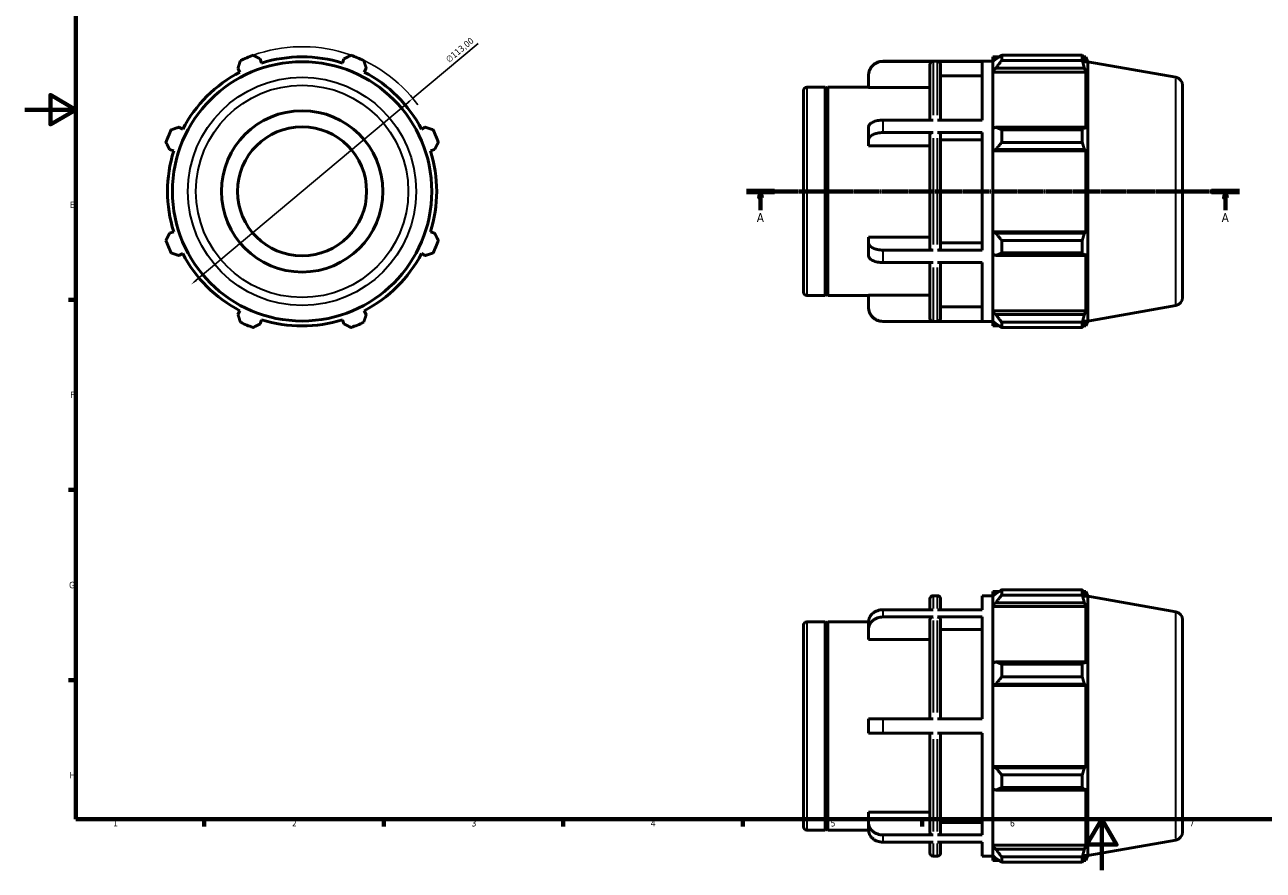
# Model space of a CAD drawing. Header units: millimetres. Extents: x 0 to 931, y 0 to 660.
# Tile 1 of 4: x 0 to 484, y 0 to 330. Entities that reach past the tile are written whole.
import ezdxf

# ---------------------------------------------------------------- set-up
doc = ezdxf.new("R2010")
doc.units = ezdxf.units.MM
doc.linetypes.add('CHAIN', pattern=[0.7087, 0.4724, -0.0591, 0.1181, -0.0591])
for name, color, linetype, lineweight in [('Border (ISO)', 7, 'Continuous', 70), ('Dimension (ISO)', 7, 'Continuous', 25), ('Section Line (ISO)', 7, 'CHAIN', 70), ('Visible (ISO)', 7, 'Continuous', 50), ('Visible Narrow (ISO)', 7, 'Continuous', 35)]:
    doc.layers.add(name, color=color, linetype=linetype, lineweight=lineweight)
doc.styles.add('Label Text (ISO)', font='tahoma.ttf')
doc.styles.add('Note Text (ISO)', font='tahoma.ttf')
doc.dimstyles.new('Default (ISO)', dxfattribs={"dimtxt": 2.5, "dimasz": 2.5, "dimexe": 3.175, "dimexo": 0, "dimgap": 0.762, "dimtad": 1, "dimrnd": 1e-08, "dimzin": 0, "dimtxsty": 'Note Text (ISO)', "dimcen": 0.09, "dimdle": 10, "dimclrd": 256, "dimclre": 256, "dimclrt": 232, "dimazin": 0, "dimtfac": 1.40208, "dimtmove": 0, "dimatfit": 3, "dimfxl": 1, "dimtolj": 1, "dimtzin": 0, "dimlwd": -1, "dimlwe": -1, "dimarcsym": 0})

# ---------------------------------------------------------------- blocks, each defined once
blk = doc.blocks.new('Borders Default Border')
at = {"layer": 'Border (ISO)'}
for p, q in [((20, 222.75), (17.1, 222.75)), ((20, 148.5), (17.1, 148.5)), ((20, 74.25), (17.1, 74.25)), ((70.08, 20), (70.08, 17.1)), ((140.17, 20), (140.17, 17.1)), ((210.25, 20), (210.25, 17.1)), ((280.33, 20), (280.33, 17.1)), ((350.42, 20), (350.42, 17.1))]:
    blk.add_line(p, q, dxfattribs=at)
at = {"layer": 'Border (ISO)', "flags": 128}
for points in [[(20, 20), (20, 574), (821, 574), (821, 20), (20, 20)], [(0, 297), (20, 297), (10, 302.77), (10, 291.23), (20, 297)], [(420.5, 0), (420.5, 20), (414.73, 10), (426.27, 10), (420.5, 20)]]:
    blk.add_lwpolyline(points, dxfattribs=at)
at = {"layer": 'Border (ISO)', "color": 232, "true_color": 0xca0064, "char_height": 2.5, "attachment_point": 7, "style": 'Note Text (ISO)'}
for s, insert in [('E', (17.64, 258.63)), ('F', (17.7, 184.38)), ('G', (17.31, 110.08)), ('H', (17.44, 35.88)), ('1', (34.48, 17.1)), ('2', (104.37, 17.1)), ('3', (174.43, 17.05)), ('4', (244.42, 17.1)), ('5', (314.64, 17.05)), ('6', (384.66, 17.05)), ('7', (454.77, 17.1))]:
    blk.add_mtext(s, dxfattribs=dict(at, insert=insert))
blk = doc.blocks.new('2dTransSection0')
at = {"layer": 'Section Line (ISO)', "linetype": 'CHAIN'}
blk.add_line((281.83, 265.11), (474.23, 265.11), dxfattribs=at)
at = {"layer": 'Section Line (ISO)', "linetype": 'Continuous', "lineweight": 140}
for p, q in [((281.83, 265.11), (292.73, 265.11)), ((463.33, 265.11), (474.23, 265.11))]:
    blk.add_line(p, q, dxfattribs=at)
at = {"layer": 'Section Line (ISO)', "linetype": 'Continuous'}
for p, q in [((287.28, 265.11), (286.78, 262.61)), ((286.78, 262.61), (287.78, 262.61)), ((287.28, 262.61), (287.28, 265.11)), ((287.78, 262.61), (287.28, 265.11)), ((287.28, 257.71), (287.28, 262.61)), ((468.78, 265.11), (468.28, 262.61)), ((468.28, 262.61), (469.28, 262.61)), ((468.78, 262.61), (468.78, 265.11)), ((469.28, 262.61), (468.78, 265.11)), ((468.78, 257.71), (468.78, 262.61))]:
    blk.add_line(p, q, dxfattribs=at)
at = {"layer": 'Section Line (ISO)', "linetype": 'Continuous', "flags": 128}
for points in [[(287.78, 262.61), (287.28, 265.11), (286.78, 262.61), (287.78, 262.61)], [(469.28, 262.61), (468.78, 265.11), (468.28, 262.61), (469.28, 262.61)]]:
    blk.add_lwpolyline(points, dxfattribs=at)
at = {"layer": 'Section Line (ISO)'}
for points in [[(287.78, 262.61), (287.28, 265.11), (286.78, 262.61), (287.78, 262.61)], [(469.28, 262.61), (468.78, 265.11), (468.28, 262.61), (469.28, 262.61)]]:
    blk.add_solid(points, dxfattribs=at)
at = {"layer": 'Section Line (ISO)', "char_height": 3.5, "attachment_point": 7, "style": 'Label Text (ISO)'}
for insert in [(285.79, 253.11), (467.29, 253.11)]:
    blk.add_mtext('A', dxfattribs=dict(at, insert=insert))
blk = doc.blocks.new('*D7')
at = {"layer": 'Defpoints', "color": 0, "transparency": 16777216}
for p in [(151.55, 301.44), (65.01, 228.77)]:
    blk.add_point(p, dxfattribs=at)
at = {"layer": 'Dimension (ISO)', "transparency": 16777216}
for p, q in [((151.55, 301.44), (177.07, 322.87)), ((66.93, 230.38), (149.64, 299.83))]:
    blk.add_line(p, q, dxfattribs=at)
blk.add_arc((108.28, 265.11), 56.5, 36.8005, 109.792, dxfattribs=at)
for points in [[(149.37, 300.15), (149.9, 299.51), (151.55, 301.44)], [(66.66, 230.7), (67.2, 230.06), (65.01, 228.77)]]:
    blk.add_solid(points, dxfattribs=at)
at = {"layer": 'Dimension (ISO)', "color": 232, "true_color": 0xca0064, "transparency": 16777216, "insert": (164.08, 317.15), "char_height": 2.5, "attachment_point": 1, "rotation": 40.0203, "style": 'Note Text (ISO)'}
blk.add_mtext('\\A1;∅113,00', dxfattribs=at)

msp = doc.modelspace()

# ---------------------------------------------------------------- linework, layer by layer
at = {"layer": 'Visible (ISO)'}
for p, q in [((92.481, 315.22), (91.971, 316.836)), ((124.592, 316.836), (124.082, 315.22)), ((335.053, 315.957), (378.031, 315.957)), ((354.625, 315.878), (335.053, 315.878)), ((353.365, 292.939), (353.365, 314.616)), ((373.803, 315.878), (356.333, 315.878)), ((357.593, 314.616), (357.593, 292.939)), ((373.803, 292.939), (373.803, 315.878)), ((378.031, 317.652), (378.031, 315.758)), ((378.031, 317.652), (380.437, 317.652)), ((379.161, 316.836), (378.031, 315.758)), ((378.031, 312.216), (378.031, 315.758)), ((381.421, 318.269), (381.421, 316.226)), ((381.421, 318.269), (412.893, 318.269)), ((412.893, 316.226), (381.421, 316.226)), ((412.893, 316.226), (412.893, 318.269)), ((413.251, 317.652), (414.332, 317.652)), ((414.332, 315.22), (413.715, 316.836)), ((415.031, 315.731), (414.332, 317.652)), ((414.332, 315.22), (414.332, 317.652)), ((415.031, 214.482), (415.031, 315.731)), ((449.428, 309.666), (415.031, 315.731)), ((83.236, 313.218), (84.019, 311.715)), ((132.544, 311.715), (133.327, 313.218)), ((329.403, 310.218), (329.403, 310.307)), ((329.403, 305.688), (329.403, 310.218)), ((373.803, 310.218), (357.593, 310.218)), ((378.031, 312.216), (379.161, 313.218)), ((378.031, 311.715), (378.031, 312.216)), ((378.031, 311.715), (378.031, 289.63)), ((378.031, 311.715), (414.332, 311.715)), ((379.161, 313.218), (413.715, 313.218)), ((413.715, 313.218), (414.332, 311.715)), ((414.332, 289.369), (414.332, 311.715)), ((305.291, 305.787), (312.531, 305.787)), ((312.531, 224.427), (312.531, 305.787)), ((313.031, 305.287), (312.531, 305.787)), ((313.031, 305.287), (313.531, 305.787)), ((313.031, 224.927), (313.031, 305.287)), ((313.531, 224.427), (313.531, 305.787)), ((313.531, 305.787), (329.403, 305.787)), ((353.365, 305.688), (329.403, 305.688)), ((452.031, 306.563), (452.031, 223.65)), ((304.031, 225.687), (304.031, 304.527)), ((61.673, 289.369), (60.17, 290.152)), ((156.393, 290.152), (154.889, 289.369)), ((354.625, 292.939), (335.053, 292.939)), ((373.803, 292.939), (356.333, 292.939)), ((379.161, 290.152), (378.031, 289.63)), ((413.715, 290.152), (379.161, 290.152)), ((414.332, 289.369), (413.715, 290.152)), ((329.403, 285.216), (329.403, 290.109)), ((354.625, 288.046), (335.053, 288.046)), ((353.365, 242.798), (353.365, 287.415)), ((373.803, 288.046), (356.333, 288.046)), ((357.593, 287.415), (357.593, 242.798)), ((373.803, 242.167), (373.803, 288.046)), ((378.031, 281.077), (378.031, 289.63)), ((381.421, 289.17), (381.421, 284.238)), ((381.421, 289.17), (412.893, 289.17)), ((412.893, 284.238), (412.893, 289.17)), ((56.552, 281.417), (58.168, 280.907)), ((158.394, 280.907), (160.011, 281.417)), ((329.403, 282.951), (329.403, 285.216)), ((353.365, 282.951), (329.403, 282.951)), ((373.803, 285.216), (357.593, 285.216)), ((378.031, 281.077), (379.161, 281.417)), ((378.031, 280.907), (378.031, 281.077)), ((378.031, 280.907), (378.031, 249.306)), ((378.031, 280.907), (414.332, 280.907)), ((379.161, 281.417), (413.715, 281.417)), ((412.893, 284.238), (381.421, 284.238)), ((413.715, 281.417), (414.332, 280.907)), ((414.332, 249.306), (414.332, 280.907)), ((58.168, 249.306), (56.552, 248.796)), ((160.011, 248.796), (158.394, 249.306)), ((329.403, 244.997), (329.403, 247.262)), ((329.403, 247.262), (353.365, 247.262)), ((378.031, 249.136), (378.031, 249.306)), ((378.031, 249.306), (414.332, 249.306)), ((379.161, 248.796), (378.031, 249.136)), ((378.031, 240.583), (378.031, 249.136)), ((413.715, 248.796), (379.161, 248.796)), ((414.332, 249.306), (413.715, 248.796)), ((329.403, 240.104), (329.403, 244.997)), ((354.625, 242.167), (335.053, 242.167)), ((373.803, 242.167), (356.333, 242.167)), ((357.593, 244.997), (373.803, 244.997)), ((381.421, 245.975), (381.421, 241.043)), ((381.421, 245.975), (412.893, 245.975)), ((412.893, 241.043), (412.893, 245.975)), ((60.17, 240.061), (61.673, 240.844)), ((154.889, 240.844), (156.393, 240.061)), ((354.625, 237.274), (335.053, 237.274)), ((353.365, 215.597), (353.365, 237.274)), ((373.803, 237.274), (356.333, 237.274)), ((357.593, 237.274), (357.593, 215.597)), ((373.803, 214.335), (373.803, 237.274)), ((378.031, 240.583), (379.161, 240.061)), ((378.031, 240.583), (378.031, 218.499)), ((379.161, 240.061), (413.715, 240.061)), ((412.893, 241.043), (381.421, 241.043)), ((413.715, 240.061), (414.332, 240.844)), ((414.332, 218.499), (414.332, 240.844)), ((305.291, 224.427), (312.531, 224.427)), ((313.031, 224.927), (312.531, 224.427)), ((313.031, 224.927), (313.531, 224.427)), ((313.531, 224.427), (329.403, 224.427)), ((329.403, 219.995), (329.403, 224.525)), ((329.403, 224.525), (353.365, 224.525)), ((84.019, 218.499), (83.236, 216.995)), ((133.327, 216.995), (132.544, 218.499)), ((329.403, 219.907), (329.403, 219.995)), ((357.593, 219.995), (373.803, 219.995)), ((378.031, 217.997), (378.031, 218.499)), ((378.031, 218.499), (414.332, 218.499)), ((378.031, 214.455), (378.031, 217.997)), ((379.161, 216.995), (378.031, 217.997)), ((414.332, 218.499), (413.715, 216.995)), ((449.428, 220.548), (415.031, 214.482)), ((91.971, 213.377), (92.481, 214.993)), ((124.082, 214.993), (124.592, 213.377)), ((354.625, 214.335), (335.053, 214.335)), ((335.053, 214.257), (378.031, 214.257)), ((373.803, 214.335), (356.333, 214.335)), ((378.031, 214.455), (379.161, 213.377)), ((378.031, 214.455), (378.031, 212.562)), ((413.715, 216.995), (379.161, 216.995)), ((381.421, 213.987), (381.421, 211.944)), ((381.421, 213.987), (412.893, 213.987)), ((412.893, 211.944), (412.893, 213.987)), ((413.715, 213.377), (414.332, 214.993)), ((414.332, 212.562), (414.332, 214.993)), ((415.031, 214.482), (414.332, 212.562)), ((378.031, 212.562), (380.437, 212.562)), ((412.893, 211.944), (381.421, 211.944)), ((413.251, 212.562), (414.332, 212.562)), ((354.625, 107.2), (356.333, 107.2)), ((373.803, 101.732), (373.803, 107.2)), ((373.803, 107.2), (378.031, 107.2)), ((378.031, 108.895), (378.031, 107.002)), ((378.031, 108.895), (380.437, 108.895)), ((379.161, 108.079), (378.031, 107.002)), ((378.031, 103.459), (378.031, 107.002)), ((381.421, 109.512), (381.421, 107.469)), ((381.421, 109.512), (412.893, 109.512)), ((412.893, 107.469), (381.421, 107.469)), ((412.893, 107.469), (412.893, 109.512)), ((413.251, 108.895), (414.332, 108.895)), ((414.332, 106.463), (413.715, 108.079)), ((415.031, 106.974), (414.332, 108.895)), ((414.332, 106.463), (414.332, 108.895)), ((415.031, 5.726), (415.031, 106.974)), ((449.428, 100.909), (415.031, 106.974)), ((354.625, 101.732), (335.053, 101.732)), ((353.365, 101.732), (353.365, 105.94)), ((373.803, 101.732), (356.333, 101.732)), ((357.593, 105.94), (357.593, 101.732)), ((378.031, 103.459), (379.161, 104.461)), ((378.031, 102.958), (378.031, 103.459)), ((378.031, 102.958), (378.031, 80.873)), ((378.031, 102.958), (414.332, 102.958)), ((379.161, 104.461), (413.715, 104.461)), ((413.715, 104.461), (414.332, 102.958)), ((414.332, 80.612), (414.332, 102.958)), ((305.291, 97.03), (312.531, 97.03)), ((312.531, 15.67), (312.531, 97.03)), ((313.031, 96.53), (312.531, 97.03)), ((313.031, 96.53), (313.531, 97.03)), ((313.531, 15.67), (313.531, 97.03)), ((313.531, 97.03), (329.407, 97.03)), ((329.403, 94.005), (329.403, 96.83)), ((354.625, 98.907), (335.053, 98.907)), ((353.365, 59.175), (353.365, 97.814)), ((373.803, 98.907), (356.333, 98.907)), ((357.593, 97.814), (357.593, 59.175)), ((373.803, 59.175), (373.803, 98.907)), ((452.031, 97.806), (452.031, 14.893)), ((304.031, 16.93), (304.031, 95.77)), ((313.031, 16.17), (313.031, 96.53)), ((329.403, 90.082), (329.403, 94.005)), ((373.803, 94.005), (357.593, 94.005)), ((353.365, 90.082), (329.403, 90.082)), ((379.161, 81.395), (378.031, 80.873)), ((378.031, 72.32), (378.031, 80.873)), ((413.715, 81.395), (379.161, 81.395)), ((381.421, 80.413), (381.421, 75.481)), ((381.421, 80.413), (412.893, 80.413)), ((412.893, 75.481), (412.893, 80.413)), ((414.332, 80.612), (413.715, 81.395)), ((378.031, 72.32), (379.161, 72.66)), ((379.161, 72.66), (413.715, 72.66)), ((412.893, 75.481), (381.421, 75.481)), ((413.715, 72.66), (414.332, 72.15)), ((378.031, 72.15), (378.031, 72.32)), ((378.031, 72.15), (378.031, 40.549)), ((378.031, 72.15), (414.332, 72.15)), ((414.332, 40.549), (414.332, 72.15)), ((329.403, 53.525), (329.403, 59.175)), ((354.625, 59.175), (335.053, 59.175)), ((356.333, 59.175), (373.803, 59.175)), ((354.625, 53.525), (335.053, 53.525)), ((353.365, 14.886), (353.365, 53.525)), ((373.803, 53.525), (356.333, 53.525)), ((357.593, 53.525), (357.593, 14.886)), ((373.803, 13.793), (373.803, 53.525)), ((378.031, 40.379), (378.031, 40.549)), ((378.031, 40.549), (414.332, 40.549)), ((378.031, 31.826), (378.031, 40.379)), ((379.161, 40.039), (378.031, 40.379)), ((413.715, 40.039), (379.161, 40.039)), ((414.332, 40.549), (413.715, 40.039)), ((381.421, 37.218), (381.421, 32.286)), ((381.421, 37.218), (412.893, 37.218)), ((412.893, 32.286), (412.893, 37.218)), ((378.031, 31.826), (378.031, 9.742)), ((378.031, 31.826), (379.161, 31.304)), ((379.161, 31.304), (413.715, 31.304)), ((412.893, 32.286), (381.421, 32.286)), ((413.715, 31.304), (414.332, 32.087)), ((414.332, 9.742), (414.332, 32.087)), ((329.403, 18.694), (329.403, 22.617)), ((329.403, 22.617), (353.365, 22.617)), ((305.291, 15.67), (312.531, 15.67)), ((313.031, 16.17), (312.531, 15.67)), ((313.031, 16.17), (313.531, 15.67)), ((313.531, 15.67), (329.407, 15.67)), ((329.403, 15.869), (329.403, 18.694)), ((357.593, 18.694), (373.803, 18.694)), ((354.625, 13.793), (335.053, 13.793)), ((354.625, 10.968), (335.053, 10.968)), ((353.365, 6.76), (353.365, 10.968)), ((373.803, 13.793), (356.333, 13.793)), ((373.803, 10.968), (356.333, 10.968)), ((357.593, 10.968), (357.593, 6.76)), ((373.803, 5.5), (373.803, 10.968)), ((378.031, 9.24), (378.031, 9.742)), ((378.031, 9.742), (414.332, 9.742)), ((414.332, 9.742), (413.715, 8.238)), ((449.428, 11.791), (415.031, 5.726)), ((354.625, 5.5), (356.333, 5.5)), ((373.803, 5.5), (378.031, 5.5)), ((378.031, 5.698), (378.031, 9.24)), ((379.161, 8.238), (378.031, 9.24)), ((378.031, 5.698), (378.031, 3.805)), ((378.031, 5.698), (379.161, 4.62)), ((413.715, 8.238), (379.161, 8.238)), ((381.421, 5.23), (381.421, 3.187)), ((381.421, 5.23), (412.893, 5.23)), ((412.893, 3.187), (412.893, 5.23)), ((413.715, 4.62), (414.332, 6.237)), ((414.332, 3.805), (414.332, 6.237)), ((415.031, 5.726), (414.332, 3.805)), ((378.031, 3.805), (380.437, 3.805)), ((412.893, 3.187), (381.421, 3.187)), ((413.251, 3.805), (414.332, 3.805))]:
    msp.add_line(p, q, dxfattribs=at)
for radius in [50.624, 31.5, 25.2]:
    msp.add_circle((108.281, 265.107), radius, dxfattribs=at)
for centre, radius, start, end in [((108.281, 265.107), 56.5, 109.79198, 115.20802), ((108.281, 265.107), 52.545, 72.5, 107.5), ((108.281, 265.107), 56.5, 64.79198, 70.20802), ((335.053, 310.307), 5.65, 90, 180), ((108.281, 265.107), 52.545, 117.5, 152.5), ((108.281, 265.107), 52.545, 27.5, 62.5), ((448.881, 306.563), 3.15, 0, 80), ((305.291, 304.527), 1.26, 90, 180), ((108.281, 265.107), 56.5, 154.79198, 160.20802), ((108.281, 265.107), 56.5, 19.79198, 25.20802), ((108.281, 265.107), 52.545, 162.5, 197.5), ((108.281, 265.107), 52.545, 342.5, 17.5), ((108.281, 265.107), 56.5, 199.79198, 205.20802), ((108.281, 265.107), 56.5, 334.79198, 340.20802), ((108.281, 265.107), 52.545, 207.5, 242.5), ((108.281, 265.107), 52.545, 297.5, 332.5), ((305.291, 225.687), 1.26, 180, 270), ((448.881, 223.65), 3.15, 280, 0), ((335.053, 219.907), 5.65, 180, 270), ((108.281, 265.107), 56.5, 244.79198, 250.20802), ((108.281, 265.107), 52.545, 252.5, 287.5), ((108.281, 265.107), 56.5, 289.79198, 295.20802), ((354.625, 105.94), 1.26, 90, 180), ((356.333, 105.94), 1.26, 0, 90), ((305.291, 95.77), 1.26, 90, 180), ((448.881, 97.806), 3.15, 0, 80), ((305.291, 16.93), 1.26, 180, 270), ((448.881, 14.893), 3.15, 280, 0), ((354.625, 6.76), 1.26, 180, 270), ((356.333, 6.76), 1.26, 270, 0)]:
    msp.add_arc(centre, radius, start, end, dxfattribs=at)
for points, weights in [([(83.236, 313.218), (83.717, 314.691), (84.218, 316.226)], [1.00146645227, 1.0011416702, 1]), ([(89.15, 318.269), (90.589, 317.538), (91.971, 316.836)], [1, 1.0011416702, 1.00146645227]), ([(124.592, 316.836), (125.973, 317.538), (127.413, 318.269)], [1.00146645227, 1.0011416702, 1]), ([(132.345, 316.226), (132.846, 314.691), (133.327, 313.218)], [1, 1.0011416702, 1.00146645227]), ([(381.421, 318.269), (380.246, 317.538), (379.161, 316.836)], [1.01196857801, 1.00867386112, 1.00456914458]), ([(379.161, 313.218), (380.246, 314.691), (381.421, 316.226)], [1.00456914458, 1.00867386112, 1.01196857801]), ([(412.893, 318.269), (413.32, 317.538), (413.715, 316.836)], [1, 1.0011416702, 1.00146645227]), ([(413.715, 313.218), (413.32, 314.691), (412.893, 316.226)], [1.00146645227, 1.0011416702, 1]), ([(57.162, 289.17), (58.697, 289.671), (60.17, 290.152)], [1, 1.0011416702, 1.00146645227]), ([(156.393, 290.152), (157.866, 289.671), (159.401, 289.17)], [1.00146645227, 1.0011416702, 1]), ([(381.421, 289.17), (380.246, 289.671), (379.161, 290.152)], [1.01196857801, 1.00867386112, 1.00456914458]), ([(412.893, 289.17), (413.32, 289.671), (413.715, 290.152)], [1, 1.0011416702, 1.00146645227]), ([(56.552, 281.417), (55.85, 282.799), (55.119, 284.238)], [1.00146645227, 1.0011416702, 1]), ([(161.444, 284.238), (160.713, 282.799), (160.011, 281.417)], [1, 1.0011416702, 1.00146645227]), ([(379.161, 281.417), (380.246, 282.799), (381.421, 284.238)], [1.00456914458, 1.00867386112, 1.01196857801]), ([(413.715, 281.417), (413.32, 282.799), (412.893, 284.238)], [1.00146645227, 1.0011416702, 1]), ([(55.119, 245.975), (55.85, 247.415), (56.552, 248.796)], [1, 1.0011416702, 1.00146645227]), ([(160.011, 248.796), (160.713, 247.415), (161.444, 245.975)], [1.00146645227, 1.0011416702, 1]), ([(381.421, 245.975), (380.246, 247.415), (379.161, 248.796)], [1.01196857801, 1.00867386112, 1.00456914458]), ([(412.893, 245.975), (413.32, 247.415), (413.715, 248.796)], [1, 1.0011416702, 1.00146645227]), ([(60.17, 240.061), (58.697, 240.542), (57.162, 241.043)], [1.00146645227, 1.0011416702, 1]), ([(159.401, 241.043), (157.866, 240.542), (156.393, 240.061)], [1, 1.0011416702, 1.00146645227]), ([(379.161, 240.061), (380.246, 240.542), (381.421, 241.043)], [1.00456914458, 1.00867386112, 1.01196857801]), ([(413.715, 240.061), (413.32, 240.542), (412.893, 241.043)], [1.00146645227, 1.0011416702, 1]), ([(84.218, 213.987), (83.717, 215.522), (83.236, 216.995)], [1, 1.0011416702, 1.00146645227]), ([(91.971, 213.377), (90.589, 212.675), (89.15, 211.944)], [1.00146645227, 1.0011416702, 1]), ([(127.413, 211.944), (125.973, 212.675), (124.592, 213.377)], [1, 1.0011416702, 1.00146645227]), ([(133.327, 216.995), (132.846, 215.522), (132.345, 213.987)], [1.00146645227, 1.0011416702, 1]), ([(381.421, 213.987), (380.246, 215.522), (379.161, 216.995)], [1.01196857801, 1.00867386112, 1.00456914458]), ([(379.161, 213.377), (380.246, 212.675), (381.421, 211.944)], [1.00456914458, 1.00867386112, 1.01196857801]), ([(412.893, 213.987), (413.32, 215.522), (413.715, 216.995)], [1, 1.0011416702, 1.00146645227]), ([(413.715, 213.377), (413.32, 212.675), (412.893, 211.944)], [1.00146645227, 1.0011416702, 1]), ([(381.421, 109.512), (380.246, 108.781), (379.161, 108.079)], [1.01196857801, 1.00867386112, 1.00456914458]), ([(379.161, 104.461), (380.246, 105.934), (381.421, 107.469)], [1.00456914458, 1.00867386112, 1.01196857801]), ([(412.893, 109.512), (413.32, 108.781), (413.715, 108.079)], [1, 1.0011416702, 1.00146645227]), ([(413.715, 104.461), (413.32, 105.934), (412.893, 107.469)], [1.00146645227, 1.0011416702, 1]), ([(381.421, 80.413), (380.246, 80.914), (379.161, 81.395)], [1.01196857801, 1.00867386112, 1.00456914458]), ([(412.893, 80.413), (413.32, 80.914), (413.715, 81.395)], [1, 1.0011416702, 1.00146645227]), ([(379.161, 72.66), (380.246, 74.042), (381.421, 75.481)], [1.00456914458, 1.00867386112, 1.01196857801]), ([(413.715, 72.66), (413.32, 74.042), (412.893, 75.481)], [1.00146645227, 1.0011416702, 1]), ([(381.421, 37.218), (380.246, 38.658), (379.161, 40.039)], [1.01196857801, 1.00867386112, 1.00456914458]), ([(412.893, 37.218), (413.32, 38.658), (413.715, 40.039)], [1, 1.0011416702, 1.00146645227]), ([(379.161, 31.304), (380.246, 31.785), (381.421, 32.286)], [1.00456914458, 1.00867386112, 1.01196857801]), ([(413.715, 31.304), (413.32, 31.785), (412.893, 32.286)], [1.00146645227, 1.0011416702, 1]), ([(381.421, 5.23), (380.246, 6.765), (379.161, 8.238)], [1.01196857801, 1.00867386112, 1.00456914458]), ([(412.893, 5.23), (413.32, 6.765), (413.715, 8.238)], [1, 1.0011416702, 1.00146645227]), ([(379.161, 4.62), (380.246, 3.918), (381.421, 3.187)], [1.00456914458, 1.00867386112, 1.01196857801]), ([(413.715, 4.62), (413.32, 3.918), (412.893, 3.187)], [1.00146645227, 1.0011416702, 1])]:
    msp.add_rational_spline(points, weights, degree=2, dxfattribs=at)
for points, knots in [([(329.403, 310.218), (329.403, 310.568), (329.437, 310.949), (329.586, 311.697), (329.7, 312.063), (329.967, 312.708), (330.144, 313.048), (330.567, 313.681), (330.812, 313.975), (331.305, 314.469), (331.599, 314.714), (332.231, 315.137), (332.57, 315.314), (333.214, 315.581), (333.578, 315.695), (334.324, 315.844), (334.704, 315.878), (335.053, 315.878)], [-0.83748499, -0.83748499, -0.83748499, -0.83748499, -0.73263345, -0.73263345, -0.62778191, -0.62778191, -0.5230485, -0.5230485, -0.41831509, -0.41831509, -0.31369492, -0.31369492, -0.20907476, -0.20907476, -0.10453738, -0.10453738, 0, 0, 0, 0]), ([(353.365, 314.616), (353.365, 314.772), (353.401, 314.955), (353.52, 315.243), (353.624, 315.399), (353.844, 315.619), (353.999, 315.722), (354.286, 315.842), (354.469, 315.878), (354.625, 315.878)], [0.56026274, 0.56026274, 0.56026274, 0.56026274, 0.60701228, 0.60701228, 0.65372188, 0.65372188, 0.70038567, 0.70038567, 0.74701261, 0.74701261, 0.74701261, 0.74701261]), ([(356.333, 315.878), (356.489, 315.878), (356.671, 315.842), (356.959, 315.722), (357.114, 315.619), (357.334, 315.399), (357.438, 315.243), (357.557, 314.955), (357.593, 314.772), (357.593, 314.616)], [0, 0, 0, 0, 0.04662694, 0.04662694, 0.09329073, 0.09329073, 0.14000033, 0.14000033, 0.18674987, 0.18674987, 0.18674987, 0.18674987]), ([(335.053, 292.939), (334.704, 292.939), (334.324, 292.922), (333.578, 292.847), (333.214, 292.79), (332.57, 292.657), (332.231, 292.568), (331.599, 292.357), (331.305, 292.234), (330.812, 291.987), (330.567, 291.84), (330.144, 291.524), (329.967, 291.354), (329.7, 291.031), (329.586, 290.848), (329.437, 290.474), (329.403, 290.284), (329.403, 290.109)], [0, 0, 0, 0, 0.10453738, 0.10453738, 0.20907476, 0.20907476, 0.31369492, 0.31369492, 0.41831509, 0.41831509, 0.5230485, 0.5230485, 0.62778191, 0.62778191, 0.73263345, 0.73263345, 0.83748499, 0.83748499, 0.83748499, 0.83748499]), ([(329.403, 285.216), (329.403, 285.391), (329.437, 285.581), (329.586, 285.955), (329.7, 286.138), (329.967, 286.461), (330.144, 286.631), (330.567, 286.947), (330.812, 287.094), (331.305, 287.341), (331.599, 287.464), (332.231, 287.675), (332.57, 287.764), (333.214, 287.897), (333.578, 287.954), (334.324, 288.029), (334.704, 288.046), (335.053, 288.046)], [-0.83748499, -0.83748499, -0.83748499, -0.83748499, -0.73263345, -0.73263345, -0.62778191, -0.62778191, -0.5230485, -0.5230485, -0.41831509, -0.41831509, -0.31369492, -0.31369492, -0.20907476, -0.20907476, -0.10453738, -0.10453738, 0, 0, 0, 0]), ([(354.625, 288.046), (354.469, 288.046), (354.286, 288.028), (353.999, 287.968), (353.844, 287.916), (353.624, 287.806), (353.52, 287.728), (353.401, 287.584), (353.365, 287.493), (353.365, 287.415)], [0, 0, 0, 0, 0.04662694, 0.04662694, 0.09329073, 0.09329073, 0.14000033, 0.14000033, 0.18674987, 0.18674987, 0.18674987, 0.18674987]), ([(357.593, 287.415), (357.593, 287.493), (357.557, 287.584), (357.438, 287.728), (357.334, 287.806), (357.114, 287.916), (356.959, 287.968), (356.671, 288.028), (356.489, 288.046), (356.333, 288.046)], [-0.18674987, -0.18674987, -0.18674987, -0.18674987, -0.14000033, -0.14000033, -0.09329073, -0.09329073, -0.04662694, -0.04662694, 0, 0, 0, 0]), ([(335.053, 242.167), (334.704, 242.167), (334.324, 242.185), (333.578, 242.259), (333.214, 242.316), (332.57, 242.449), (332.231, 242.538), (331.599, 242.749), (331.305, 242.872), (330.812, 243.119), (330.567, 243.266), (330.144, 243.583), (329.967, 243.752), (329.7, 244.075), (329.586, 244.258), (329.437, 244.632), (329.403, 244.822), (329.403, 244.997)], [0, 0, 0, 0, 0.10453738, 0.10453738, 0.20907476, 0.20907476, 0.31369492, 0.31369492, 0.41831509, 0.41831509, 0.5230485, 0.5230485, 0.62778191, 0.62778191, 0.73263345, 0.73263345, 0.83748499, 0.83748499, 0.83748499, 0.83748499]), ([(353.365, 242.798), (353.365, 242.72), (353.401, 242.629), (353.52, 242.485), (353.624, 242.407), (353.844, 242.297), (353.999, 242.245), (354.286, 242.186), (354.469, 242.167), (354.625, 242.167)], [-0.18674987, -0.18674987, -0.18674987, -0.18674987, -0.14000033, -0.14000033, -0.09329073, -0.09329073, -0.04662694, -0.04662694, 0, 0, 0, 0]), ([(356.333, 242.167), (356.489, 242.167), (356.671, 242.186), (356.959, 242.245), (357.114, 242.297), (357.334, 242.407), (357.438, 242.485), (357.557, 242.629), (357.593, 242.72), (357.593, 242.798)], [0, 0, 0, 0, 0.04662694, 0.04662694, 0.09329073, 0.09329073, 0.14000033, 0.14000033, 0.18674987, 0.18674987, 0.18674987, 0.18674987]), ([(329.403, 240.104), (329.403, 239.929), (329.437, 239.739), (329.586, 239.365), (329.7, 239.182), (329.967, 238.859), (330.144, 238.689), (330.567, 238.373), (330.812, 238.226), (331.305, 237.979), (331.599, 237.856), (332.231, 237.645), (332.57, 237.556), (333.214, 237.423), (333.578, 237.366), (334.324, 237.291), (334.704, 237.274), (335.053, 237.274)], [-0.83748499, -0.83748499, -0.83748499, -0.83748499, -0.73263345, -0.73263345, -0.62778191, -0.62778191, -0.5230485, -0.5230485, -0.41831509, -0.41831509, -0.31369492, -0.31369492, -0.20907476, -0.20907476, -0.10453738, -0.10453738, 0, 0, 0, 0]), ([(335.053, 214.335), (334.704, 214.335), (334.324, 214.369), (333.578, 214.518), (333.214, 214.632), (332.57, 214.899), (332.231, 215.077), (331.599, 215.499), (331.305, 215.744), (330.812, 216.238), (330.567, 216.532), (330.144, 217.166), (329.967, 217.505), (329.7, 218.15), (329.586, 218.516), (329.437, 219.264), (329.403, 219.645), (329.403, 219.995)], [0, 0, 0, 0, 0.10453738, 0.10453738, 0.20907476, 0.20907476, 0.31369492, 0.31369492, 0.41831509, 0.41831509, 0.5230485, 0.5230485, 0.62778191, 0.62778191, 0.73263345, 0.73263345, 0.83748499, 0.83748499, 0.83748499, 0.83748499]), ([(353.365, 215.597), (353.365, 215.441), (353.401, 215.258), (353.52, 214.97), (353.624, 214.815), (353.844, 214.594), (353.999, 214.491), (354.286, 214.371), (354.469, 214.335), (354.625, 214.335)], [-0.18674987, -0.18674987, -0.18674987, -0.18674987, -0.14000033, -0.14000033, -0.09329073, -0.09329073, -0.04662694, -0.04662694, 0, 0, 0, 0]), ([(356.333, 214.335), (356.489, 214.335), (356.671, 214.371), (356.959, 214.491), (357.114, 214.594), (357.334, 214.815), (357.438, 214.97), (357.557, 215.258), (357.593, 215.441), (357.593, 215.597)], [0, 0, 0, 0, 0.04662694, 0.04662694, 0.09329073, 0.09329073, 0.14000033, 0.14000033, 0.18674987, 0.18674987, 0.18674987, 0.18674987]), ([(335.053, 101.732), (334.704, 101.732), (334.324, 101.702), (333.578, 101.573), (333.214, 101.474), (332.57, 101.243), (332.231, 101.089), (331.599, 100.723), (331.305, 100.511), (330.812, 100.083), (330.567, 99.829), (330.144, 99.28), (329.967, 98.987), (329.7, 98.428), (329.586, 98.111), (329.437, 97.463), (329.403, 97.133), (329.403, 96.83)], [0, 0, 0, 0, 0.10453738, 0.10453738, 0.20907476, 0.20907476, 0.31369492, 0.31369492, 0.41831509, 0.41831509, 0.5230485, 0.5230485, 0.62778191, 0.62778191, 0.73263345, 0.73263345, 0.83748499, 0.83748499, 0.83748499, 0.83748499]), ([(329.403, 94.005), (329.403, 94.308), (329.437, 94.638), (329.586, 95.286), (329.7, 95.603), (329.967, 96.162), (330.144, 96.455), (330.567, 97.004), (330.812, 97.258), (331.305, 97.686), (331.599, 97.898), (332.231, 98.264), (332.57, 98.418), (333.214, 98.649), (333.578, 98.748), (334.324, 98.877), (334.704, 98.907), (335.053, 98.907)], [-0.83748499, -0.83748499, -0.83748499, -0.83748499, -0.73263345, -0.73263345, -0.62778191, -0.62778191, -0.5230485, -0.5230485, -0.41831509, -0.41831509, -0.31369492, -0.31369492, -0.20907476, -0.20907476, -0.10453738, -0.10453738, 0, 0, 0, 0]), ([(354.625, 98.907), (354.469, 98.907), (354.286, 98.875), (353.999, 98.772), (353.844, 98.682), (353.624, 98.491), (353.52, 98.357), (353.401, 98.107), (353.365, 97.949), (353.365, 97.814)], [0, 0, 0, 0, 0.04662694, 0.04662694, 0.09329073, 0.09329073, 0.14000033, 0.14000033, 0.18674987, 0.18674987, 0.18674987, 0.18674987]), ([(357.593, 97.814), (357.593, 97.949), (357.557, 98.107), (357.438, 98.357), (357.334, 98.491), (357.114, 98.682), (356.959, 98.772), (356.671, 98.875), (356.489, 98.907), (356.333, 98.907)], [-0.18674987, -0.18674987, -0.18674987, -0.18674987, -0.14000033, -0.14000033, -0.09329073, -0.09329073, -0.04662694, -0.04662694, 0, 0, 0, 0]), ([(335.053, 59.175), (334.704, 59.175), (334.324, 59.175), (333.578, 59.175), (333.214, 59.175), (332.57, 59.175), (332.231, 59.175), (331.599, 59.175), (331.305, 59.175), (330.812, 59.175), (330.567, 59.175), (330.144, 59.175), (329.967, 59.175), (329.7, 59.175), (329.586, 59.175), (329.437, 59.175), (329.403, 59.175), (329.403, 59.175)], [0, 0, 0, 0, 0.10453738, 0.10453738, 0.20907476, 0.20907476, 0.31369492, 0.31369492, 0.41831509, 0.41831509, 0.5230485, 0.5230485, 0.62778191, 0.62778191, 0.73263345, 0.73263345, 0.83748499, 0.83748499, 0.83748499, 0.83748499]), ([(329.403, 53.525), (329.403, 53.525), (329.437, 53.525), (329.586, 53.525), (329.7, 53.525), (329.967, 53.525), (330.144, 53.525), (330.567, 53.525), (330.812, 53.525), (331.305, 53.525), (331.599, 53.525), (332.231, 53.525), (332.57, 53.525), (333.214, 53.525), (333.578, 53.525), (334.324, 53.525), (334.704, 53.525), (335.053, 53.525)], [-0.83748499, -0.83748499, -0.83748499, -0.83748499, -0.73263345, -0.73263345, -0.62778191, -0.62778191, -0.5230485, -0.5230485, -0.41831509, -0.41831509, -0.31369492, -0.31369492, -0.20907476, -0.20907476, -0.10453738, -0.10453738, 0, 0, 0, 0]), ([(335.053, 13.793), (334.704, 13.793), (334.324, 13.823), (333.578, 13.951), (333.214, 14.05), (332.57, 14.281), (332.231, 14.435), (331.599, 14.801), (331.305, 15.013), (330.812, 15.441), (330.567, 15.696), (330.144, 16.244), (329.967, 16.538), (329.7, 17.097), (329.586, 17.414), (329.437, 18.061), (329.403, 18.392), (329.403, 18.694)], [0, 0, 0, 0, 0.10453738, 0.10453738, 0.20907476, 0.20907476, 0.31369492, 0.31369492, 0.41831509, 0.41831509, 0.5230485, 0.5230485, 0.62778191, 0.62778191, 0.73263345, 0.73263345, 0.83748499, 0.83748499, 0.83748499, 0.83748499]), ([(329.403, 15.869), (329.403, 15.567), (329.437, 15.236), (329.586, 14.589), (329.7, 14.272), (329.967, 13.713), (330.144, 13.419), (330.567, 12.871), (330.812, 12.616), (331.305, 12.188), (331.599, 11.976), (332.231, 11.61), (332.57, 11.456), (333.214, 11.225), (333.578, 11.126), (334.324, 10.998), (334.704, 10.968), (335.053, 10.968)], [-0.83748499, -0.83748499, -0.83748499, -0.83748499, -0.73263345, -0.73263345, -0.62778191, -0.62778191, -0.5230485, -0.5230485, -0.41831509, -0.41831509, -0.31369492, -0.31369492, -0.20907476, -0.20907476, -0.10453738, -0.10453738, 0, 0, 0, 0]), ([(353.365, 14.886), (353.365, 14.751), (353.401, 14.592), (353.52, 14.343), (353.624, 14.208), (353.844, 14.017), (353.999, 13.927), (354.286, 13.824), (354.469, 13.793), (354.625, 13.793)], [-0.18674987, -0.18674987, -0.18674987, -0.18674987, -0.14000033, -0.14000033, -0.09329073, -0.09329073, -0.04662694, -0.04662694, 0, 0, 0, 0]), ([(356.333, 13.793), (356.489, 13.793), (356.671, 13.824), (356.959, 13.927), (357.114, 14.017), (357.334, 14.208), (357.438, 14.343), (357.557, 14.592), (357.593, 14.751), (357.593, 14.886)], [0, 0, 0, 0, 0.04662694, 0.04662694, 0.09329073, 0.09329073, 0.14000033, 0.14000033, 0.18674987, 0.18674987, 0.18674987, 0.18674987])]:
    msp.add_open_spline(points, degree=3, knots=knots, dxfattribs=at)
at = {"layer": 'Visible Narrow (ISO)'}
for p, q in [((335.053, 315.956), (335.053, 315.886)), ((354.625, 315.69), (354.625, 294.899)), ((356.333, 294.899), (356.333, 315.69)), ((305.291, 305.286), (305.291, 224.927)), ((449.428, 221.096), (449.428, 309.117)), ((335.053, 292.702), (335.053, 288.298)), ((354.625, 285.897), (354.625, 244.316)), ((356.333, 244.316), (356.333, 285.897)), ((335.053, 241.915), (335.053, 237.511)), ((354.625, 235.314), (354.625, 214.523)), ((356.333, 214.523), (356.333, 235.314)), ((335.053, 214.327), (335.053, 214.257)), ((354.625, 107.186), (354.625, 102.256)), ((356.333, 102.256), (356.333, 107.186)), ((335.053, 101.603), (335.053, 99.061)), ((354.625, 97.558), (354.625, 61.547)), ((356.333, 61.547), (356.333, 97.558)), ((449.428, 12.339), (449.428, 100.36)), ((305.291, 96.529), (305.291, 16.17)), ((335.053, 58.892), (335.053, 53.807)), ((354.625, 51.152), (354.625, 15.141)), ((356.333, 15.141), (356.333, 51.152)), ((335.053, 13.639), (335.053, 11.096)), ((354.625, 10.443), (354.625, 5.514)), ((356.333, 5.514), (356.333, 10.443))]:
    msp.add_line(p, q, dxfattribs=at)
for radius in [44.559, 41.457]:
    msp.add_circle((108.281, 265.107), radius, dxfattribs=at)

# ---------------------------------------------------------------- block references
msp.add_blockref('Borders Default Border', (0, 0))
at = {"layer": 'Section Line (ISO)'}
msp.add_blockref('2dTransSection0', (0, 0), dxfattribs=at)

# ---------------------------------------------------------------- dimensions: what is measured, and where the dimension line sits
at = {"layer": 'Dimension (ISO)'}
dim = msp.add_diameter_dim_2p(p1=(65.013, 228.774), p2=(151.55, 301.439), dimstyle='Default (ISO)', override={"dimdec": 2, "dimlfac": 1, "dimtp": 0, "dimtm": 0, "dimtdec": 2, "dimatfit": 2}, dxfattribs=at)
dim.commit()
dim.dimension.update_dxf_attribs({"geometry": '*D7', "text_midpoint": (171.563, 318.244), "dimtype": 163})

doc.saveas('drawing.dxf')
